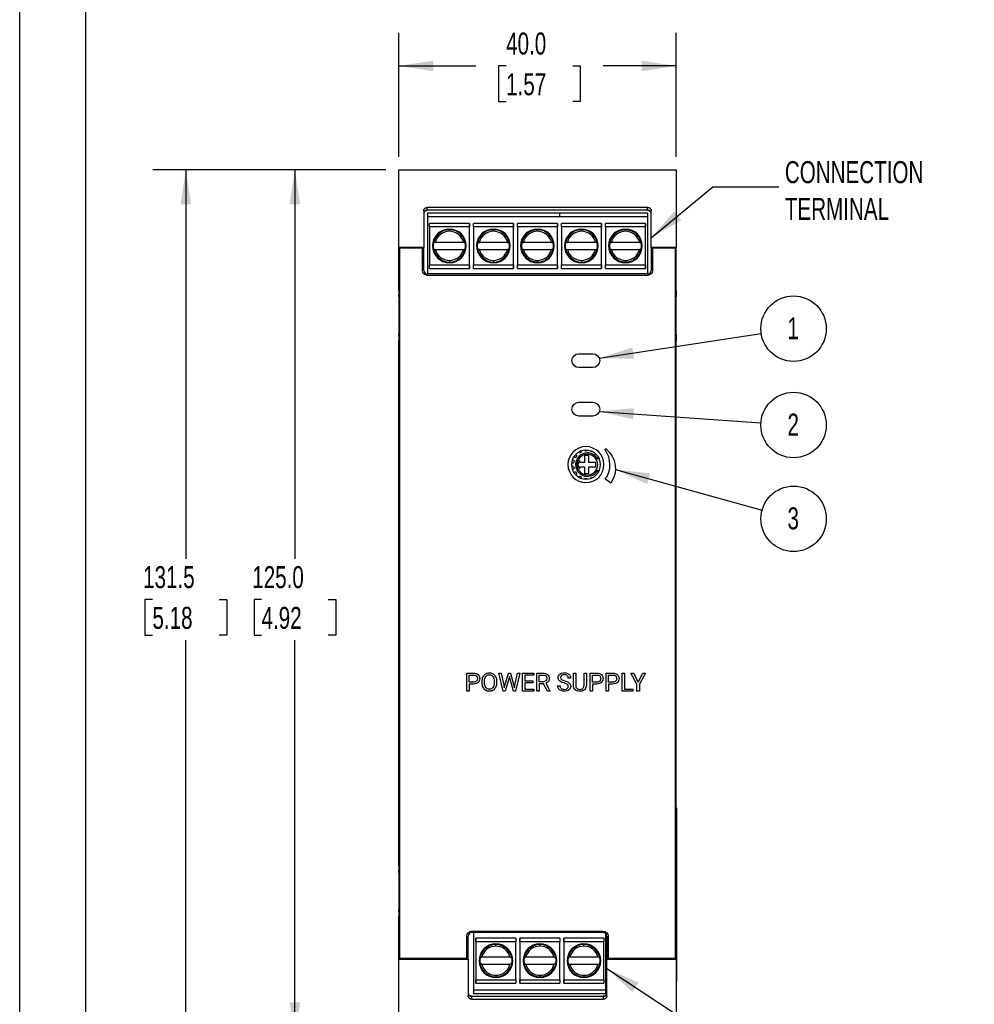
# Model space of a CAD drawing. Header units: millimetres. Extents: x 0 to 419, y 0 to 324.
# Tile 2 of 10: x 0 to 138, y 72 to 214. Entities that reach past the tile are written whole.
import ezdxf

# ---------------------------------------------------------------- set-up
doc = ezdxf.new("R2010")
doc.units = ezdxf.units.MM
doc.header["$LTSCALE"] = 1.5
doc.layers.add('DIMENSIONS', color=140, linetype='Continuous', lineweight=25)
doc.layers.add('TEXT', color=140, linetype='Continuous', lineweight=25)
doc.styles.add('SLDTEXTSTYLE0', font='TXT', dxfattribs={"width": 0.7})
doc.dimstyles.new('SLDDIMSTYLE0', dxfattribs={"dimtxt": 3.237012, "dimasz": 4.953, "dimexe": 0, "dimexo": 0.0625, "dimgap": 0.809253, "dimtad": 0, "dimtih": 1, "dimtoh": 1, "dimdec": 1, "dimrnd": 1e-09, "dimzin": 4, "dimdsep": 46, "dimtxsty": 'SLDTEXTSTYLE0', "dimsah": 1, "dimcen": 0.09, "dimadec": 0, "dimazin": 1, "dimtfac": 1, "dimtdec": 1, "dimtofl": 0, "dimtmove": 0, "dimatfit": 3, "dimfxl": 0, "dimfrac": 2, "dimtolj": 1, "dimtzin": 12, "dimarcsym": 0})
doc.dimstyles.new('SLDDIMSTYLE1', dxfattribs={"dimtxt": 3.237012, "dimasz": 4.953, "dimexe": 0, "dimexo": 0.0625, "dimgap": 0.809253, "dimtad": 0, "dimtih": 1, "dimtoh": 1, "dimdec": 1, "dimrnd": 1e-09, "dimzin": 12, "dimdsep": 46, "dimtxsty": 'SLDTEXTSTYLE0', "dimsah": 1, "dimcen": 0.09, "dimadec": 0, "dimazin": 3, "dimtfac": 1, "dimtdec": 1, "dimtofl": 0, "dimtmove": 0, "dimatfit": 3, "dimfxl": 0, "dimfrac": 2, "dimtolj": 1, "dimtzin": 12, "dimarcsym": 0})
doc.dimstyles.new('SLDDIMSTYLE2', dxfattribs={"dimtxt": 0.18, "dimasz": 4.953, "dimexe": 0, "dimexo": 0.0625, "dimgap": 0, "dimtad": 0, "dimtih": 1, "dimtoh": 1, "dimdec": 0, "dimrnd": 1e-09, "dimzin": 0, "dimdsep": 46, "dimtxsty": 'Standard', "dimsah": 1, "dimcen": 0.09, "dimadec": 0, "dimazin": 0, "dimtfac": 4.953, "dimtdec": 0, "dimtofl": 0, "dimtmove": 0, "dimatfit": 3, "dimfxl": 0, "dimfrac": 2, "dimtolj": 1, "dimtzin": 0, "dimarcsym": 0})

# ---------------------------------------------------------------- blocks, each defined once
blk = doc.blocks.new('_D')
at = {"layer": 'DIMENSIONS'}
for p, q in [((54.71, 194.35), (54.71, 212.2)), ((94.71, 194.35), (94.71, 212.2)), ((54.71, 207.44), (65.8, 207.44)), ((70.19, 207.44), (69.1, 207.44)), ((69.1, 207.44), (69.1, 202.3)), ((79.81, 207.44), (80.89, 207.44)), ((80.89, 207.44), (80.89, 202.3)), ((94.71, 207.44), (84.19, 207.44)), ((69.1, 202.3), (70.19, 202.3)), ((80.89, 202.3), (79.81, 202.3))]:
    blk.add_line(p, q, dxfattribs=at)
for points in [[(54.71, 207.44), (59.67, 206.68), (59.67, 208.2)], [(94.71, 207.44), (89.76, 208.2), (89.76, 206.68)]]:
    blk.add_solid(points, dxfattribs=at)
at = {"layer": 'DIMENSIONS', "char_height": 3.175, "attachment_point": 1, "style": 'SLDTEXTSTYLE0'}
for s, insert in [('40.0', (70.19, 212.26)), ('1.57', (70.19, 206.39))]:
    blk.add_mtext(s, dxfattribs=dict(at, insert=insert))
blk = doc.blocks.new('_D_1')
at = {"layer": 'DIMENSIONS'}
for p, q in [((52.81, 192.44), (34.95, 192.44)), ((39.71, 192.44), (39.71, 136.35)), ((34.9, 130.49), (33.82, 130.49)), ((33.82, 130.49), (33.82, 125.34)), ((44.52, 130.49), (45.61, 130.49)), ((45.61, 130.49), (45.61, 125.34)), ((33.82, 125.34), (34.9, 125.34)), ((45.61, 125.34), (44.52, 125.34)), ((39.71, 67.44), (39.71, 124.62)), ((52.81, 67.44), (34.95, 67.44))]:
    blk.add_line(p, q, dxfattribs=at)
for points in [[(39.71, 192.44), (38.95, 187.49), (40.47, 187.49)], [(39.71, 67.44), (40.47, 72.39), (38.95, 72.39)]]:
    blk.add_solid(points, dxfattribs=at)
at = {"layer": 'DIMENSIONS', "char_height": 3.175, "attachment_point": 1, "style": 'SLDTEXTSTYLE0'}
for s, insert in [('125.0', (33.56, 135.3)), ('4.92', (34.9, 129.43))]:
    blk.add_mtext(s, dxfattribs=dict(at, insert=insert))
blk = doc.blocks.new('_D_2')
at = {"layer": 'DIMENSIONS'}
for p, q in [((52.81, 192.44), (19.21, 192.44)), ((23.97, 192.44), (23.97, 136.35)), ((19.16, 130.49), (18.07, 130.49)), ((18.07, 130.49), (18.07, 125.34)), ((28.78, 130.49), (29.87, 130.49)), ((29.87, 130.49), (29.87, 125.34)), ((18.07, 125.34), (19.16, 125.34)), ((29.87, 125.34), (28.78, 125.34)), ((23.97, 60.94), (23.97, 124.62)), ((62.81, 60.94), (19.21, 60.94))]:
    blk.add_line(p, q, dxfattribs=at)
for points in [[(23.97, 192.44), (23.21, 187.49), (24.73, 187.49)], [(23.97, 60.94), (24.73, 65.89), (23.21, 65.89)]]:
    blk.add_solid(points, dxfattribs=at)
at = {"layer": 'DIMENSIONS', "char_height": 3.175, "attachment_point": 1, "style": 'SLDTEXTSTYLE0'}
for s, insert in [('131.5', (17.81, 135.3)), ('5.18', (19.16, 129.43))]:
    blk.add_mtext(s, dxfattribs=dict(at, insert=insert))
blk = doc.blocks.new('SW_NOTE_0')
at = {"layer": 'DIMENSIONS', "color": 0}
blk.add_circle((4.66, 0.71), 4.72, dxfattribs=at)
at = {"layer": 'DIMENSIONS', "color": 0, "insert": (4.61, 2.36), "char_height": 3.17, "attachment_point": 2, "style": 'SLDTEXTSTYLE0'}
blk.add_mtext('1', dxfattribs=at)
blk = doc.blocks.new('SW_NOTE_0_1')
at = {"layer": 'DIMENSIONS', "color": 0}
blk.add_circle((4.7, -0.33), 4.72, dxfattribs=at)
at = {"layer": 'DIMENSIONS', "color": 0, "insert": (4.65, 1.32), "char_height": 3.17, "attachment_point": 2, "style": 'SLDTEXTSTYLE0'}
blk.add_mtext('2', dxfattribs=at)
blk = doc.blocks.new('SW_NOTE_0_2')
at = {"layer": 'DIMENSIONS', "color": 0}
blk.add_circle((4.55, -1.26), 4.72, dxfattribs=at)
at = {"layer": 'DIMENSIONS', "color": 0, "insert": (4.49, 0.39), "char_height": 3.17, "attachment_point": 2, "style": 'SLDTEXTSTYLE0'}
blk.add_mtext('3', dxfattribs=at)

msp = doc.modelspace()

# ---------------------------------------------------------------- linework, layer by layer
at = {"color": 7, "linetype": 'Continuous'}
msp.add_line((0, 323.85), (0, 0), dxfattribs=at)
for p, q in [((54.71, 181.24), (54.71, 192.44)), ((54.71, 192.44), (94.71, 192.44)), ((94.71, 192.44), (94.71, 181.24)), ((58.31, 186.54), (58.31, 181.24)), ((90.61, 187.04), (58.81, 187.04)), ((58.81, 186.63), (58.81, 187.04)), ((90.61, 186.63), (58.81, 186.63)), ((58.84, 186.24), (77.89, 186.24)), ((77.89, 186.24), (90.59, 186.24)), ((90.59, 186.24), (90.59, 186.24)), ((90.59, 186.24), (90.59, 177.44)), ((90.61, 186.63), (90.61, 187.04)), ((91.11, 181.24), (91.11, 186.54)), ((58.84, 185.74), (58.84, 177.44)), ((58.84, 185.74), (77.89, 185.74)), ((64.91, 184.74), (59.11, 184.74)), ((64.91, 184.74), (64.91, 184.74)), ((64.91, 178.24), (64.91, 184.74)), ((71.26, 184.74), (65.46, 184.74)), ((71.26, 184.74), (71.26, 184.74)), ((71.26, 178.24), (71.26, 184.74)), ((77.61, 184.74), (71.81, 184.74)), ((77.61, 184.74), (77.61, 184.74)), ((77.61, 178.24), (77.61, 184.74)), ((77.89, 185.74), (90.59, 185.74)), ((83.96, 184.74), (78.16, 184.74)), ((83.96, 184.74), (83.96, 184.74)), ((83.96, 178.24), (83.96, 184.74)), ((90.31, 184.74), (84.51, 184.74)), ((90.31, 184.74), (90.31, 184.74)), ((90.31, 178.24), (90.31, 184.74)), ((90.59, 185.74), (90.59, 177.44)), ((59.11, 184.24), (59.11, 178.74)), ((64.91, 184.24), (59.11, 184.24)), ((62.01, 183.59), (62.01, 183.82)), ((64.91, 178.74), (64.91, 184.24)), ((65.46, 184.24), (65.46, 178.74)), ((71.26, 184.24), (65.46, 184.24)), ((71.26, 178.74), (71.26, 184.24)), ((71.81, 184.24), (71.81, 178.74)), ((77.61, 184.24), (71.81, 184.24)), ((77.61, 178.74), (77.61, 184.24)), ((83.96, 184.24), (78.16, 184.24)), ((78.16, 184.24), (78.16, 178.74)), ((81.06, 183.59), (81.06, 183.82)), ((83.96, 178.74), (83.96, 184.24)), ((84.51, 184.24), (84.51, 178.74)), ((90.31, 184.24), (84.51, 184.24)), ((87.41, 183.59), (87.41, 183.82)), ((90.31, 178.74), (90.31, 184.24)), ((64.04, 182), (59.98, 182)), ((70.39, 182), (66.33, 182)), ((76.74, 182), (72.68, 182)), ((83.09, 182), (79.03, 182)), ((89.44, 182), (85.38, 182)), ((58.31, 181.24), (54.71, 181.24)), ((54.71, 175.04), (54.71, 181.24)), ((54.81, 181.14), (54.81, 78.74)), ((58.11, 181.14), (54.81, 181.14)), ((58.11, 177.94), (58.11, 181.14)), ((58.31, 177.94), (58.31, 181.24)), ((59.98, 180.98), (64.04, 180.98)), ((66.33, 180.98), (70.39, 180.98)), ((72.68, 180.98), (76.74, 180.98)), ((79.03, 180.98), (83.09, 180.98)), ((85.38, 180.98), (89.44, 180.98)), ((94.71, 181.24), (91.11, 181.24)), ((91.11, 181.24), (91.11, 177.94)), ((94.61, 181.14), (91.31, 181.14)), ((91.31, 181.14), (91.31, 177.94)), ((94.61, 78.74), (94.61, 181.14)), ((94.71, 175.04), (94.71, 181.24)), ((62.01, 179.4), (62.01, 179.17)), ((68.36, 179.4), (68.36, 179.17)), ((74.71, 179.4), (74.71, 179.17)), ((81.06, 179.4), (81.06, 179.17)), ((87.41, 179.4), (87.41, 179.17)), ((59.11, 178.74), (64.91, 178.74)), ((59.11, 178.24), (64.91, 178.24)), ((64.91, 178.24), (64.91, 178.24)), ((65.46, 178.74), (71.26, 178.74)), ((65.46, 178.24), (71.26, 178.24)), ((71.26, 178.24), (71.26, 178.24)), ((71.81, 178.74), (77.61, 178.74)), ((71.81, 178.24), (77.61, 178.24)), ((77.61, 178.24), (77.61, 178.24)), ((78.16, 178.74), (83.96, 178.74)), ((78.16, 178.24), (83.96, 178.24)), ((83.96, 178.24), (83.96, 178.24)), ((84.51, 178.74), (90.31, 178.74)), ((84.51, 178.24), (90.31, 178.24)), ((90.31, 178.24), (90.31, 178.24)), ((90.61, 177.44), (58.81, 177.44)), ((90.61, 177.24), (58.81, 177.24)), ((54.71, 175.04), (54.71, 174.44)), ((94.71, 175.04), (94.71, 174.44)), ((54.71, 174.44), (54.81, 174.44)), ((54.71, 174.14), (54.71, 174.44)), ((54.71, 174.14), (54.71, 168.74)), ((54.81, 174.14), (54.71, 174.14)), ((94.61, 174.44), (94.71, 174.44)), ((94.71, 174.14), (94.61, 174.14)), ((94.71, 174.44), (94.71, 174.14)), ((94.71, 168.74), (94.71, 174.14)), ((54.71, 168.44), (54.71, 168.74)), ((54.71, 168.74), (54.81, 168.74)), ((54.81, 168.44), (54.71, 168.44)), ((54.71, 168.44), (54.71, 167.84)), ((54.71, 92.04), (54.71, 167.84)), ((94.61, 168.74), (94.71, 168.74)), ((94.71, 168.44), (94.61, 168.44)), ((94.71, 168.74), (94.71, 168.44)), ((94.71, 168.44), (94.71, 167.84)), ((94.71, 92.04), (94.71, 167.84)), ((80.69, 165.94), (82.69, 165.94)), ((82.69, 163.94), (80.69, 163.94)), ((80.69, 158.94), (82.69, 158.94)), ((82.69, 156.94), (80.69, 156.94)), ((81.5, 152.03), (81.54, 151.91)), ((81.87, 151.94), (81.88, 152.03)), ((81.87, 151.94), (81.88, 152.03)), ((80, 150.52), (79.73, 150.64)), ((80, 150.52), (79.73, 150.64)), ((79.95, 151.09), (80.2, 150.98)), ((80.4, 151.25), (80.23, 151.43)), ((80.4, 151.25), (80.23, 151.43)), ((80.4, 151.25), (80.4, 151.25)), ((80.81, 150.54), (80.51, 149.94)), ((80.63, 151.74), (80.77, 151.58)), ((80.81, 150.24), (80.81, 150.54)), ((80.81, 150.24), (80.81, 150.54)), ((80.85, 151), (80.85, 151)), ((81.06, 151.75), (81.01, 151.92)), ((81.06, 151.75), (81.01, 151.92)), ((82.11, 151.24), (81.51, 151.24)), ((81.51, 151.24), (81.51, 150.24)), ((82.11, 151.24), (81.51, 151.24)), ((81.91, 151.64), (81.91, 151.64)), ((82.11, 150.24), (82.11, 151.24)), ((82.11, 150.24), (82.11, 151.24)), ((82.11, 151.24), (82.11, 151.24)), ((82.37, 151.93), (82.37, 151.89)), ((82.81, 151.73), (82.81, 151.73)), ((82.81, 151.73), (82.81, 151.73)), ((83.41, 151.17), (83.41, 150.74)), ((83.41, 150.74), (83.41, 150.74)), ((79.63, 150.19), (79.93, 150.19)), ((79.93, 149.69), (79.63, 149.69)), ((79.93, 149.69), (79.63, 149.69)), ((79.73, 149.24), (80, 149.36)), ((79.93, 149.69), (79.93, 149.69)), ((80, 150.52), (80, 150.52)), ((80.51, 149.94), (80.81, 149.34)), ((81.51, 150.24), (80.81, 150.24)), ((80.81, 150.24), (80.81, 150.24)), ((81.51, 150.24), (80.81, 150.24)), ((80.81, 149.34), (80.81, 149.64)), ((80.81, 149.64), (81.51, 149.64)), ((80.81, 149.34), (80.81, 149.64)), ((80.81, 149.64), (80.81, 149.64)), ((81.51, 150.24), (81.51, 150.24)), ((81.51, 149.64), (81.51, 148.64)), ((83.11, 150.24), (82.11, 150.24)), ((83.11, 150.24), (82.11, 150.24)), ((82.11, 150.24), (82.11, 150.24)), ((82.11, 148.64), (82.11, 149.64)), ((82.11, 149.64), (83.11, 149.64)), ((82.11, 148.64), (82.11, 149.64)), ((82.11, 149.64), (82.11, 149.64)), ((83.11, 149.64), (83.11, 150.24)), ((83.11, 150.24), (83.11, 150.24)), ((83.11, 149.64), (83.11, 150.24)), ((83.41, 149.14), (83.41, 148.71)), ((83.41, 149.14), (83.41, 149.14)), ((80.2, 148.91), (79.95, 148.8)), ((80.2, 148.91), (79.95, 148.8)), ((80.2, 148.91), (80.2, 148.91)), ((80.23, 148.45), (80.4, 148.63)), ((80.4, 148.63), (80.4, 148.63)), ((80.77, 148.3), (80.63, 148.14)), ((80.77, 148.3), (80.77, 148.3)), ((81.01, 147.96), (81.06, 148.13)), ((81.01, 147.96), (81.06, 148.13)), ((81.06, 148.13), (81.06, 148.13)), ((81.54, 147.98), (81.5, 147.85)), ((81.51, 148.64), (82.11, 148.64)), ((81.88, 147.85), (81.87, 147.94)), ((81.87, 147.94), (81.87, 147.94)), ((81.88, 147.85), (81.87, 147.94)), ((81.91, 148.44), (81.91, 148.44)), ((82.37, 147.99), (82.37, 147.95)), ((82.81, 148.16), (82.81, 148.15)), ((82.81, 148.16), (82.81, 148.16)), ((82.81, 148.16), (82.81, 148.15)), ((82.97, 148.88), (82.97, 148.88)), ((64.52, 117.29), (64.52, 119.88)), ((64.52, 119.88), (65.47, 119.88)), ((64.86, 118.58), (64.86, 119.6)), ((64.86, 119.6), (65.49, 119.6)), ((69.76, 117.29), (69.13, 119.88)), ((69.13, 119.88), (69.47, 119.88)), ((69.47, 119.88), (69.88, 118.11)), ((70.01, 118.07), (70.52, 119.88)), ((70.52, 119.88), (70.81, 119.88)), ((70.67, 119.38), (70.62, 119.18)), ((70.71, 119.18), (70.67, 119.38)), ((70.81, 119.88), (71.31, 118.07)), ((71.43, 118.11), (71.84, 119.88)), ((72.18, 119.88), (71.55, 117.29)), ((71.84, 119.88), (72.18, 119.88)), ((72.56, 117.29), (72.56, 119.88)), ((72.56, 119.88), (74.19, 119.88)), ((74.19, 119.6), (72.9, 119.6)), ((72.9, 119.6), (72.9, 118.77)), ((74.19, 119.88), (74.19, 119.6)), ((74.63, 117.29), (74.63, 119.88)), ((74.63, 119.88), (75.49, 119.88)), ((74.97, 118.62), (74.97, 119.6)), ((74.97, 119.6), (75.5, 119.6)), ((79.89, 118.12), (79.89, 119.88)), ((79.89, 119.88), (80.23, 119.88)), ((80.23, 119.88), (80.23, 118.13)), ((81.43, 118.12), (81.43, 119.88)), ((81.43, 119.88), (81.77, 119.88)), ((81.77, 119.88), (81.77, 118.12)), ((82.31, 117.29), (82.31, 119.88)), ((82.31, 119.88), (83.27, 119.88)), ((82.65, 118.58), (82.65, 119.6)), ((82.65, 119.6), (83.29, 119.6)), ((84.61, 117.29), (84.61, 119.88)), ((84.61, 119.88), (85.57, 119.88)), ((84.95, 118.58), (84.95, 119.6)), ((84.95, 119.6), (85.59, 119.6)), ((86.91, 117.29), (86.91, 119.88)), ((86.91, 119.88), (87.26, 119.88)), ((87.26, 119.88), (87.26, 117.57)), ((89.07, 118.26), (88.17, 119.88)), ((88.17, 119.88), (88.57, 119.88)), ((88.57, 119.88), (89.24, 118.58)), ((89.24, 118.58), (89.92, 119.88)), ((90.3, 119.88), (89.41, 118.26)), ((89.92, 119.88), (90.3, 119.88)), ((65.47, 118.58), (64.86, 118.58)), ((65.47, 118.3), (64.86, 118.3)), ((64.86, 118.3), (64.86, 117.29)), ((66.73, 118.48), (66.73, 118.67)), ((67.07, 118.5), (67.07, 118.69)), ((68.47, 118.67), (68.47, 118.48)), ((68.81, 118.67), (68.81, 118.5)), ((69.88, 118.11), (69.93, 117.77)), ((69.93, 117.77), (70.01, 118.07)), ((70.62, 119.18), (70.07, 117.29)), ((71.24, 117.29), (70.71, 119.18)), ((71.31, 118.07), (71.38, 117.76)), ((71.38, 117.76), (71.43, 118.11)), ((72.9, 118.77), (74.03, 118.77)), ((74.03, 118.49), (72.9, 118.49)), ((72.9, 118.49), (72.9, 117.57)), ((74.03, 118.77), (74.03, 118.49)), ((75.5, 118.62), (74.97, 118.62)), ((75.58, 118.34), (74.97, 118.34)), ((74.97, 118.34), (74.97, 117.29)), ((76.15, 117.29), (75.58, 118.34)), ((75.9, 118.41), (76.51, 117.31)), ((77.62, 118.04), (77.97, 118.04)), ((79.5, 119.13), (79.16, 119.13)), ((83.27, 118.58), (82.65, 118.58)), ((83.26, 118.3), (82.65, 118.3)), ((82.65, 118.3), (82.65, 117.29)), ((85.57, 118.58), (84.95, 118.58)), ((85.56, 118.3), (84.95, 118.3)), ((84.95, 118.3), (84.95, 117.29)), ((89.07, 117.29), (89.07, 118.26)), ((89.41, 118.26), (89.41, 117.29)), ((64.86, 117.29), (64.52, 117.29)), ((70.07, 117.29), (69.76, 117.29)), ((71.55, 117.29), (71.24, 117.29)), ((74.21, 117.29), (72.56, 117.29)), ((72.9, 117.57), (74.21, 117.57)), ((74.21, 117.57), (74.21, 117.29)), ((74.97, 117.29), (74.63, 117.29)), ((76.51, 117.29), (76.15, 117.29)), ((76.51, 117.31), (76.51, 117.29)), ((80.92, 117.26), (80.83, 117.25)), ((82.65, 117.29), (82.31, 117.29)), ((84.95, 117.29), (84.61, 117.29)), ((88.48, 117.29), (86.91, 117.29)), ((87.26, 117.57), (88.48, 117.57)), ((88.48, 117.57), (88.48, 117.29)), ((89.41, 117.29), (89.07, 117.29)), ((94.71, 100.44), (94.76, 100.44)), ((94.71, 99.74), (94.76, 99.74)), ((94.76, 99.74), (94.76, 76.14)), ((54.71, 92.04), (54.71, 91.44)), ((54.71, 91.44), (54.81, 91.44)), ((54.71, 91.14), (54.71, 91.44)), ((54.71, 91.14), (54.71, 85.74)), ((54.81, 91.14), (54.71, 91.14)), ((94.61, 91.44), (94.71, 91.44)), ((94.71, 91.14), (94.61, 91.14)), ((94.71, 92.04), (94.71, 91.44)), ((94.71, 91.44), (94.71, 91.14)), ((94.71, 85.74), (94.71, 91.14)), ((54.71, 85.44), (54.71, 85.74)), ((54.71, 85.74), (54.81, 85.74)), ((54.81, 85.44), (54.71, 85.44)), ((54.71, 85.44), (54.71, 84.84)), ((94.61, 85.74), (94.71, 85.74)), ((94.71, 85.44), (94.61, 85.44)), ((94.71, 85.74), (94.71, 85.44)), ((94.71, 85.44), (94.71, 84.84)), ((54.71, 78.64), (54.71, 84.84)), ((94.71, 78.64), (94.71, 84.84)), ((65.21, 82.64), (84.21, 82.64)), ((84.21, 82.44), (65.21, 82.44)), ((65.54, 74.14), (65.54, 82.44)), ((65.54, 73.64), (65.54, 82.44)), ((64.51, 78.74), (64.51, 81.94)), ((64.71, 78.64), (64.71, 81.94)), ((71.61, 81.64), (65.81, 81.64)), ((65.81, 81.64), (65.81, 75.14)), ((65.81, 81.64), (65.81, 81.64)), ((71.61, 81.14), (65.81, 81.14)), ((65.81, 81.14), (65.81, 75.64)), ((71.61, 75.64), (71.61, 81.14)), ((72.16, 81.64), (72.16, 75.14)), ((72.16, 81.64), (72.16, 81.64)), ((77.96, 81.64), (72.16, 81.64)), ((72.16, 81.14), (72.16, 75.64)), ((77.96, 81.14), (72.16, 81.14)), ((77.96, 75.64), (77.96, 81.14)), ((78.51, 81.64), (78.51, 75.14)), ((78.51, 81.64), (78.51, 81.64)), ((84.31, 81.64), (78.51, 81.64)), ((78.51, 81.14), (78.51, 75.64)), ((84.31, 81.14), (78.51, 81.14)), ((84.31, 75.64), (84.31, 81.14)), ((84.59, 74.14), (84.59, 82.27)), ((84.71, 81.94), (84.71, 78.64)), ((84.91, 81.94), (84.91, 78.74)), ((68.71, 80.49), (68.71, 80.72)), ((75.06, 80.49), (75.06, 80.72)), ((81.41, 80.49), (81.41, 80.72)), ((54.71, 67.44), (54.71, 78.64)), ((54.71, 78.64), (64.71, 78.64)), ((54.81, 78.74), (64.51, 78.74)), ((64.71, 78.64), (64.71, 73.34)), ((70.74, 78.9), (66.68, 78.9)), ((77.09, 78.9), (73.03, 78.9)), ((83.44, 78.9), (79.38, 78.9)), ((84.71, 78.64), (94.71, 78.64)), ((84.71, 73.34), (84.71, 78.64)), ((84.91, 78.74), (94.61, 78.74)), ((94.71, 78.64), (94.71, 67.44)), ((66.68, 77.88), (70.74, 77.88)), ((73.03, 77.88), (77.09, 77.88)), ((79.38, 77.88), (83.44, 77.88)), ((65.81, 75.64), (71.61, 75.64)), ((72.16, 75.64), (77.96, 75.64)), ((78.51, 75.64), (84.31, 75.64)), ((94.71, 76.14), (94.76, 76.14)), ((94.71, 75.44), (94.76, 75.44)), ((84.59, 74.14), (65.54, 74.14)), ((65.81, 75.14), (71.61, 75.14)), ((65.81, 75.14), (65.81, 75.14)), ((72.16, 75.14), (72.16, 75.14)), ((72.16, 75.14), (77.96, 75.14)), ((78.51, 75.14), (84.31, 75.14)), ((78.51, 75.14), (78.51, 75.14)), ((65.21, 73.26), (84.21, 73.26)), ((65.21, 73.26), (65.21, 72.84)), ((65.21, 72.84), (84.21, 72.84)), ((84.59, 73.64), (65.54, 73.64)), ((65.54, 73.64), (65.54, 73.64)), ((84.21, 73.26), (84.21, 72.84))]:
    msp.add_line(p, q)
at = {"flags": 128}
for points in [[(58.84, 186.24), (58.84, 186.23), (58.84, 186.2), (58.84, 186.16), (58.84, 186.1), (58.84, 186.02), (58.84, 185.93), (58.84, 185.84), (58.84, 185.74)], [(90.59, 186.24), (90.59, 186.23), (90.59, 186.2), (90.59, 186.16), (90.59, 186.1), (90.59, 186.02), (90.59, 185.93), (90.59, 185.84), (90.59, 185.74)], [(59.11, 184.24), (59.11, 184.34), (59.11, 184.43), (59.11, 184.52), (59.11, 184.6), (59.11, 184.66), (59.11, 184.7), (59.11, 184.73), (59.11, 184.74)], [(64.91, 184.74), (64.91, 184.73), (64.91, 184.7), (64.91, 184.66), (64.91, 184.6), (64.91, 184.52), (64.91, 184.43), (64.91, 184.34), (64.91, 184.24)], [(65.46, 184.24), (65.46, 184.34), (65.46, 184.43), (65.46, 184.52), (65.46, 184.6), (65.46, 184.66), (65.46, 184.7), (65.46, 184.73), (65.46, 184.74)], [(71.26, 184.74), (71.26, 184.73), (71.26, 184.7), (71.26, 184.66), (71.26, 184.6), (71.26, 184.52), (71.26, 184.43), (71.26, 184.34), (71.26, 184.24)], [(71.81, 184.24), (71.81, 184.34), (71.81, 184.43), (71.81, 184.52), (71.81, 184.6), (71.81, 184.66), (71.81, 184.7), (71.81, 184.73), (71.81, 184.74)], [(77.61, 184.74), (77.61, 184.73), (77.61, 184.7), (77.61, 184.66), (77.61, 184.6), (77.61, 184.52), (77.61, 184.43), (77.61, 184.34), (77.61, 184.24)], [(78.16, 184.24), (78.16, 184.34), (78.16, 184.43), (78.16, 184.52), (78.16, 184.6), (78.16, 184.66), (78.16, 184.7), (78.16, 184.73), (78.16, 184.74)], [(83.96, 184.74), (83.96, 184.73), (83.96, 184.7), (83.96, 184.66), (83.96, 184.6), (83.96, 184.52), (83.96, 184.43), (83.96, 184.34), (83.96, 184.24)], [(84.51, 184.24), (84.51, 184.34), (84.51, 184.43), (84.51, 184.52), (84.51, 184.6), (84.51, 184.66), (84.51, 184.7), (84.51, 184.73), (84.51, 184.74)], [(90.31, 184.74), (90.31, 184.73), (90.31, 184.7), (90.31, 184.66), (90.31, 184.6), (90.31, 184.52), (90.31, 184.43), (90.31, 184.34), (90.31, 184.24)], [(68.36, 183.59), (68.36, 183.64), (68.36, 183.69), (68.36, 183.74), (68.36, 183.78), (68.36, 183.82), (68.36, 183.85), (68.36, 183.86), (68.36, 183.87)], [(74.71, 183.59), (74.71, 183.64), (74.71, 183.69), (74.71, 183.74), (74.71, 183.78), (74.71, 183.82), (74.71, 183.85), (74.71, 183.86), (74.71, 183.87)], [(59.11, 178.24), (59.11, 178.25), (59.11, 178.28), (59.11, 178.33), (59.11, 178.39), (59.11, 178.46), (59.11, 178.55), (59.11, 178.64), (59.11, 178.74)], [(64.91, 178.74), (64.91, 178.64), (64.91, 178.55), (64.91, 178.46), (64.91, 178.39), (64.91, 178.33), (64.91, 178.28), (64.91, 178.25), (64.91, 178.24)], [(65.46, 178.24), (65.46, 178.25), (65.46, 178.28), (65.46, 178.33), (65.46, 178.39), (65.46, 178.46), (65.46, 178.55), (65.46, 178.64), (65.46, 178.74)], [(71.26, 178.74), (71.26, 178.64), (71.26, 178.55), (71.26, 178.46), (71.26, 178.39), (71.26, 178.33), (71.26, 178.28), (71.26, 178.25), (71.26, 178.24)], [(71.81, 178.24), (71.81, 178.25), (71.81, 178.28), (71.81, 178.33), (71.81, 178.39), (71.81, 178.46), (71.81, 178.55), (71.81, 178.64), (71.81, 178.74)], [(77.61, 178.74), (77.61, 178.64), (77.61, 178.55), (77.61, 178.46), (77.61, 178.39), (77.61, 178.33), (77.61, 178.28), (77.61, 178.25), (77.61, 178.24)], [(78.16, 178.24), (78.16, 178.25), (78.16, 178.28), (78.16, 178.33), (78.16, 178.39), (78.16, 178.46), (78.16, 178.55), (78.16, 178.64), (78.16, 178.74)], [(83.96, 178.74), (83.96, 178.64), (83.96, 178.55), (83.96, 178.46), (83.96, 178.39), (83.96, 178.33), (83.96, 178.28), (83.96, 178.25), (83.96, 178.24)], [(84.51, 178.24), (84.51, 178.25), (84.51, 178.28), (84.51, 178.33), (84.51, 178.39), (84.51, 178.46), (84.51, 178.55), (84.51, 178.64), (84.51, 178.74)], [(90.31, 178.74), (90.31, 178.64), (90.31, 178.55), (90.31, 178.46), (90.31, 178.39), (90.31, 178.33), (90.31, 178.28), (90.31, 178.25), (90.31, 178.24)], [(85.29, 147.26), (84.85, 147.58), (84.5, 147.83)], [(65.81, 81.14), (65.81, 81.24), (65.81, 81.33), (65.81, 81.42), (65.81, 81.5), (65.81, 81.56), (65.81, 81.6), (65.81, 81.63), (65.81, 81.64)], [(71.61, 81.64), (71.61, 81.63), (71.61, 81.6), (71.61, 81.56), (71.61, 81.5), (71.61, 81.42), (71.61, 81.33), (71.61, 81.24), (71.61, 81.14)], [(72.16, 81.14), (72.16, 81.24), (72.16, 81.33), (72.16, 81.42), (72.16, 81.5), (72.16, 81.56), (72.16, 81.6), (72.16, 81.63), (72.16, 81.64)], [(77.96, 81.64), (77.96, 81.63), (77.96, 81.6), (77.96, 81.56), (77.96, 81.5), (77.96, 81.42), (77.96, 81.33), (77.96, 81.24), (77.96, 81.14)], [(78.51, 81.14), (78.51, 81.24), (78.51, 81.33), (78.51, 81.42), (78.51, 81.5), (78.51, 81.56), (78.51, 81.6), (78.51, 81.63), (78.51, 81.64)], [(84.31, 81.64), (84.31, 81.63), (84.31, 81.6), (84.31, 81.56), (84.31, 81.5), (84.31, 81.42), (84.31, 81.33), (84.31, 81.24), (84.31, 81.14)], [(65.81, 75.14), (65.81, 75.15), (65.81, 75.18), (65.81, 75.23), (65.81, 75.29), (65.81, 75.36), (65.81, 75.45), (65.81, 75.54), (65.81, 75.64)], [(68.71, 76.3), (68.71, 76.24), (68.71, 76.19), (68.71, 76.14), (68.71, 76.1), (68.71, 76.06), (68.71, 76.04), (68.71, 76.02), (68.71, 76.02)], [(71.61, 75.64), (71.61, 75.54), (71.61, 75.45), (71.61, 75.36), (71.61, 75.29), (71.61, 75.23), (71.61, 75.18), (71.61, 75.15), (71.61, 75.14)], [(72.16, 75.14), (72.16, 75.15), (72.16, 75.18), (72.16, 75.23), (72.16, 75.29), (72.16, 75.36), (72.16, 75.45), (72.16, 75.54), (72.16, 75.64)], [(75.06, 76.3), (75.06, 76.24), (75.06, 76.19), (75.06, 76.14), (75.06, 76.1), (75.06, 76.06), (75.06, 76.04), (75.06, 76.02), (75.06, 76.02)], [(77.96, 75.64), (77.96, 75.54), (77.96, 75.45), (77.96, 75.36), (77.96, 75.29), (77.96, 75.23), (77.96, 75.18), (77.96, 75.15), (77.96, 75.14)], [(78.51, 75.14), (78.51, 75.15), (78.51, 75.18), (78.51, 75.23), (78.51, 75.29), (78.51, 75.36), (78.51, 75.45), (78.51, 75.54), (78.51, 75.64)], [(81.41, 76.3), (81.41, 76.24), (81.41, 76.19), (81.41, 76.14), (81.41, 76.1), (81.41, 76.06), (81.41, 76.04), (81.41, 76.02), (81.41, 76.02)], [(84.31, 75.64), (84.31, 75.54), (84.31, 75.45), (84.31, 75.36), (84.31, 75.29), (84.31, 75.23), (84.31, 75.18), (84.31, 75.15), (84.31, 75.14)], [(65.54, 73.64), (65.54, 73.65), (65.54, 73.68), (65.54, 73.73), (65.54, 73.79), (65.54, 73.86), (65.54, 73.95), (65.54, 74.04), (65.54, 74.14)], [(84.59, 73.64), (84.59, 73.65), (84.59, 73.68), (84.59, 73.73), (84.59, 73.79), (84.59, 73.86), (84.59, 73.95), (84.59, 74.04), (84.59, 74.14)]]:
    msp.add_lwpolyline(points, dxfattribs=at)
for centre, radius, start, end in [((62.01, 181.49), 2.43, 90, 270), ((62.01, 181.49), 2.43, 90, 270), ((62.01, 181.49), 2.33, 90, 270), ((62.01, 181.49), 2.33, 90, 270), ((62.01, 181.49), 2.1, 90, 165.9105), ((62.01, 181.49), 2.43, 270, 90), ((62.01, 181.49), 2.33, 270, 90), ((62.01, 181.49), 2.1, 14.0895, 90), ((68.36, 181.49), 2.43, 90, 270), ((68.36, 181.49), 2.43, 90, 270), ((68.36, 181.49), 2.33, 90, 270), ((68.36, 181.49), 2.33, 90, 270), ((68.36, 181.49), 2.1, 90, 165.9105), ((68.36, 181.49), 2.43, 270, 90), ((68.36, 181.49), 2.33, 270, 90), ((68.36, 181.49), 2.1, 14.0895, 90), ((74.71, 181.49), 2.43, 90, 270), ((74.71, 181.49), 2.43, 90, 270), ((74.71, 181.49), 2.33, 90, 270), ((74.71, 181.49), 2.32, 90, 270), ((74.71, 181.49), 2.1, 90, 165.9105), ((74.71, 181.49), 2.43, 270, 90), ((74.71, 181.49), 2.33, 270, 90), ((74.71, 181.49), 2.1, 14.0895, 90), ((81.06, 181.49), 2.43, 90, 270), ((81.06, 181.49), 2.43, 90, 270), ((81.06, 181.49), 2.33, 90, 270), ((81.06, 181.49), 2.33, 90, 270), ((81.06, 181.49), 2.1, 90, 165.9105), ((81.06, 181.49), 2.43, 270, 90), ((81.06, 181.49), 2.33, 270, 90), ((81.06, 181.49), 2.1, 14.0895, 90), ((87.41, 181.49), 2.43, 90, 270), ((87.41, 181.49), 2.43, 90, 270), ((87.41, 181.49), 2.32, 90, 270), ((87.41, 181.49), 2.32, 90, 270), ((87.41, 181.49), 2.1, 90, 165.9105), ((87.41, 181.49), 2.43, 270, 90), ((87.41, 181.49), 2.32, 270, 90), ((87.41, 181.49), 2.1, 14.0895, 90), ((62.01, 181.49), 2.1, 194.0895, 270), ((62.01, 181.49), 2.1, 270, 345.9105), ((68.36, 181.49), 2.1, 194.0895, 270), ((68.36, 181.49), 2.1, 270, 345.9105), ((74.71, 181.49), 2.1, 194.0895, 270), ((74.71, 181.49), 2.1, 270, 345.9105), ((81.06, 181.49), 2.1, 194.0895, 270), ((81.06, 181.49), 2.1, 270, 345.9105), ((87.41, 181.49), 2.1, 194.0895, 270), ((87.41, 181.49), 2.1, 270, 345.9105), ((58.81, 177.94), 0.5, 180, 270), ((90.61, 177.94), 0.5, 270, 0), ((55.01, 175.04), 0.3, 180, 228.1887), ((94.41, 175.04), 0.3, 311.8103, 0), ((55.01, 167.84), 0.3, 131.8113, 180), ((94.41, 167.84), 0.3, 0, 48.1897), ((81.71, 149.94), 2.1, 90, 270), ((81.71, 149.94), 2.1, 270, 90), ((81.91, 149.94), 2, 139.1808, 148.8192), ((81.91, 149.94), 2, 139.1808, 148.8192), ((81.91, 149.94), 1.7, 90, 270), ((81.91, 149.94), 1.5, 90, 270), ((81.91, 149.94), 1.5, 135, 270), ((81.91, 149.94), 1.7, 90, 135), ((81.91, 149.94), 2, 115.1808, 124.8192), ((81.91, 149.94), 2, 91.1808, 100.8192), ((81.91, 149.94), 1.7, 28.0725, 90), ((81.91, 149.94), 1.7, 28.0725, 90), ((81.91, 149.94), 1.5, 270, 90), ((81.91, 149.94), 2, 63.2563, 76.8192), ((81.91, 149.94), 2, 163.1808, 172.8192), ((81.91, 149.94), 2, 163.1808, 172.8192), ((81.91, 149.94), 2, 187.1808, 196.8192), ((81.91, 149.94), 2, 187.1808, 196.8192), ((81.91, 149.94), 1.7, 270, 331.9275), ((81.91, 149.94), 1.7, 315, 331.9275), ((81.91, 149.94), 2, 211.1808, 220.8192), ((81.91, 149.94), 2, 211.1808, 220.8192), ((81.91, 149.94), 2, 235.1808, 244.8192), ((81.91, 149.94), 2, 235.1808, 244.8192), ((81.91, 149.94), 2, 259.1808, 268.8192), ((81.91, 149.94), 2, 259.1808, 268.8192), ((81.91, 149.94), 1.5, 270, 315), ((81.91, 149.94), 2, 283.1808, 296.7437), ((81.91, 149.94), 2, 283.1808, 296.7437), ((55.01, 92.04), 0.3, 180, 228.1887), ((94.41, 92.04), 0.3, 311.8103, 0), ((55.01, 84.84), 0.3, 131.8113, 180), ((94.41, 84.84), 0.3, 0, 48.1897), ((65.21, 81.94), 0.5, 90, 180), ((84.21, 81.94), 0.5, 0, 90), ((68.71, 78.39), 2.43, 90, 270), ((68.71, 78.39), 2.33, 90, 270), ((68.71, 78.39), 2.1, 90, 165.9105), ((68.71, 78.39), 2.43, 270, 90), ((68.71, 78.39), 2.43, 270, 90), ((68.71, 78.39), 2.33, 270, 90), ((68.71, 78.39), 2.33, 270, 90), ((68.71, 78.39), 2.1, 14.0895, 90), ((75.06, 78.39), 2.43, 90, 270), ((75.06, 78.39), 2.33, 90, 270), ((75.06, 78.39), 2.1, 90, 165.9105), ((75.06, 78.39), 2.43, 270, 90), ((75.06, 78.39), 2.43, 270, 90), ((75.06, 78.39), 2.33, 270, 90), ((75.06, 78.39), 2.33, 270, 90), ((75.06, 78.39), 2.1, 14.0895, 90), ((81.41, 78.39), 2.43, 90, 270), ((81.41, 78.39), 2.33, 90, 270), ((81.41, 78.39), 2.1, 90, 165.9105), ((81.41, 78.39), 2.43, 270, 90), ((81.41, 78.39), 2.43, 270, 90), ((81.41, 78.39), 2.33, 270, 90), ((81.41, 78.39), 2.33, 270, 90), ((81.41, 78.39), 2.1, 14.0895, 90), ((68.71, 78.39), 2.1, 194.0895, 270), ((68.71, 78.39), 2.1, 270, 345.9105), ((75.06, 78.39), 2.1, 194.0895, 270), ((75.06, 78.39), 2.1, 270, 345.9105), ((81.41, 78.39), 2.1, 194.0895, 270), ((81.41, 78.39), 2.1, 270, 345.9105)]:
    msp.add_arc(centre, radius, start, end)
for points, knots in [([(58.31, 186.54), (58.31, 186.56), (58.31, 186.6), (58.33, 186.66), (58.35, 186.73), (58.39, 186.81), (58.45, 186.89), (58.52, 186.95), (58.61, 187), (58.71, 187.04), (58.78, 187.04), (58.81, 187.04)], [0, 0, 0, 0, 0.083702, 0.166737, 0.250113, 0.376219, 0.499816, 0.626524, 0.749481, 0.875037, 1, 1, 1, 1]), ([(58.81, 186.63), (58.79, 186.63), (58.75, 186.63), (58.69, 186.61), (58.62, 186.59), (58.56, 186.57), (58.5, 186.53), (58.45, 186.48), (58.38, 186.41), (58.33, 186.3), (58.32, 186.21), (58.31, 186.16)], [0, 0, 0, 0, 0.077165, 0.156374, 0.238647, 0.323954, 0.410803, 0.500385, 0.623557, 0.790317, 1, 1, 1, 1]), ([(58.33, 186.25), (58.34, 186.28), (58.35, 186.38), (58.46, 186.51), (58.63, 186.61), (58.75, 186.62), (58.81, 186.63)], [0, 0, 0, 0, 0.171521, 0.485729, 0.74008, 1, 1, 1, 1]), ([(77.89, 186.24), (77.89, 186.24), (77.89, 186.19), (77.89, 186), (77.89, 185.87), (77.89, 185.74)], [0, 0, 0, 0, 0.5, 0.5, 1, 1, 1, 1]), ([(90.61, 187.04), (90.64, 187.04), (90.68, 187.04), (90.75, 187.02), (90.83, 187), (90.91, 186.95), (90.98, 186.89), (91.04, 186.81), (91.08, 186.72), (91.11, 186.63), (91.11, 186.57), (91.11, 186.54)], [0, 0, 0, 0, 0.08346, 0.166138, 0.250154, 0.373184, 0.500073, 0.623806, 0.750159, 0.87487, 1, 1, 1, 1]), ([(90.61, 186.63), (90.65, 186.63), (90.72, 186.62), (90.82, 186.59), (90.9, 186.54), (91, 186.46), (91.08, 186.36), (91.09, 186.28), (91.1, 186.25)], [0, 0, 0, 0, 0.147726, 0.294864, 0.437749, 0.582831, 0.862061, 1, 1, 1, 1]), ([(91.11, 186.16), (91.11, 186.18), (91.11, 186.22), (91.1, 186.28), (91.07, 186.35), (91.03, 186.42), (90.97, 186.5), (90.87, 186.57), (90.74, 186.62), (90.65, 186.62), (90.61, 186.63)], [0, 0, 0, 0, 0.083313, 0.166859, 0.250919, 0.374762, 0.500537, 0.678017, 0.844906, 1, 1, 1, 1]), ([(81.71, 152.54), (80.28, 152.54), (79.11, 151.38), (79.11, 148.51), (80.28, 147.34), (81.71, 147.34)], [0, 0, 0, 0, 0.5, 0.5, 1, 1, 1, 1]), ([(81.71, 147.34), (83.15, 147.34), (84.31, 148.51), (84.31, 151.38), (83.15, 152.54), (81.71, 152.54)], [0, 0, 0, 0, 0.5, 0.5, 1, 1, 1, 1]), ([(84.47, 152.06), (84.44, 152.1), (84.44, 152.16), (84.52, 152.23), (84.57, 152.23), (84.61, 152.2)], [0, 0, 0, 0, 0.5, 0.5, 1, 1, 1, 1]), ([(64.71, 73.72), (64.71, 73.7), (64.71, 73.66), (64.73, 73.6), (64.75, 73.54), (64.79, 73.47), (64.86, 73.39), (64.96, 73.31), (65.08, 73.26), (65.17, 73.26), (65.21, 73.26)], [0, 0, 0, 0, 0.083313, 0.166859, 0.250919, 0.374762, 0.500537, 0.678017, 0.844906, 1, 1, 1, 1]), ([(65.21, 72.84), (65.19, 72.84), (65.14, 72.84), (65.07, 72.86), (65, 72.89), (64.92, 72.93), (64.85, 73), (64.79, 73.07), (64.74, 73.16), (64.72, 73.25), (64.71, 73.31), (64.71, 73.34)], [0, 0, 0, 0, 0.08346, 0.166138, 0.250154, 0.373184, 0.500073, 0.623806, 0.750159, 0.87487, 1, 1, 1, 1]), ([(65.21, 73.26), (65.18, 73.26), (65.11, 73.26), (65.01, 73.29), (64.92, 73.34), (64.82, 73.42), (64.75, 73.52), (64.73, 73.61), (64.73, 73.64)], [0, 0, 0, 0, 0.147726, 0.294864, 0.437749, 0.582831, 0.862061, 1, 1, 1, 1]), ([(84.21, 73.26), (84.23, 73.26), (84.28, 73.26), (84.34, 73.27), (84.4, 73.29), (84.46, 73.32), (84.52, 73.35), (84.58, 73.4), (84.64, 73.47), (84.7, 73.58), (84.71, 73.67), (84.71, 73.72)], [0, 0, 0, 0, 0.077165, 0.156374, 0.238647, 0.323954, 0.410803, 0.500385, 0.623557, 0.790317, 1, 1, 1, 1]), ([(84.69, 73.64), (84.69, 73.6), (84.67, 73.5), (84.56, 73.37), (84.4, 73.27), (84.27, 73.26), (84.21, 73.26)], [0, 0, 0, 0, 0.171521, 0.485729, 0.74008, 1, 1, 1, 1]), ([(84.71, 73.34), (84.71, 73.32), (84.71, 73.28), (84.7, 73.22), (84.68, 73.15), (84.64, 73.07), (84.58, 73), (84.51, 72.93), (84.42, 72.88), (84.32, 72.85), (84.25, 72.84), (84.21, 72.84)], [0, 0, 0, 0, 0.0837022, 0.1667373, 0.2501126, 0.3762191, 0.4998156, 0.6265243, 0.7494806, 0.875037, 1, 1, 1, 1])]:
    msp.add_open_spline(points, degree=3, knots=knots)
for points in [[(59.98, 182), (59.89, 182), (59.8, 182), (59.74, 182)], [(64.28, 182), (64.23, 182), (64.14, 182), (64.04, 182)], [(66.09, 182), (66.15, 182), (66.24, 182), (66.33, 182)], [(70.39, 182), (70.49, 182), (70.58, 182), (70.63, 182)], [(72.44, 182), (72.5, 182), (72.59, 182), (72.68, 182)], [(76.74, 182), (76.84, 182), (76.93, 182), (76.98, 182)], [(79.03, 182), (78.94, 182), (78.85, 182), (78.79, 182)], [(83.33, 182), (83.28, 182), (83.19, 182), (83.09, 182)], [(85.14, 182), (85.2, 182), (85.29, 182), (85.38, 182)], [(89.44, 182), (89.54, 182), (89.63, 182), (89.68, 182)], [(59.74, 180.98), (59.8, 180.98), (59.89, 180.98), (59.98, 180.98)], [(64.04, 180.98), (64.14, 180.98), (64.23, 180.98), (64.28, 180.98)], [(66.33, 180.98), (66.24, 180.98), (66.15, 180.98), (66.09, 180.98)], [(70.63, 180.98), (70.58, 180.98), (70.49, 180.98), (70.39, 180.98)], [(72.68, 180.98), (72.59, 180.98), (72.5, 180.98), (72.44, 180.98)], [(76.98, 180.98), (76.93, 180.98), (76.84, 180.98), (76.74, 180.98)], [(78.79, 180.98), (78.85, 180.98), (78.94, 180.98), (79.03, 180.98)], [(83.09, 180.98), (83.19, 180.98), (83.28, 180.98), (83.33, 180.98)], [(85.38, 180.98), (85.29, 180.98), (85.2, 180.98), (85.14, 180.98)], [(89.68, 180.98), (89.63, 180.98), (89.54, 180.98), (89.44, 180.98)], [(58.81, 177.24), (58.43, 177.24), (58.11, 177.55), (58.11, 177.94)], [(91.31, 177.94), (91.31, 177.55), (91, 177.24), (90.61, 177.24)], [(79.69, 164.94), (79.69, 165.49), (80.14, 165.94), (80.69, 165.94)], [(80.69, 163.94), (80.14, 163.94), (79.69, 164.39), (79.69, 164.94)], [(82.69, 165.94), (83.24, 165.94), (83.69, 165.49), (83.69, 164.94)], [(83.69, 164.94), (83.69, 164.39), (83.24, 163.94), (82.69, 163.94)], [(79.69, 157.94), (79.69, 158.49), (80.14, 158.94), (80.69, 158.94)], [(80.69, 156.94), (80.14, 156.94), (79.69, 157.39), (79.69, 157.94)], [(82.69, 158.94), (83.24, 158.94), (83.69, 158.49), (83.69, 157.94)], [(83.69, 157.94), (83.69, 157.39), (83.24, 156.94), (82.69, 156.94)], [(84.5, 147.83), (85.41, 149.1), (85.39, 150.8), (84.47, 152.06)], [(84.61, 152.2), (86.12, 151), (86.42, 148.83), (85.29, 147.26)], [(65.47, 119.88), (65.76, 119.88), (65.98, 119.81), (66.14, 119.67)], [(65.49, 119.6), (65.66, 119.6), (65.8, 119.55), (65.89, 119.46)], [(65.89, 119.46), (65.99, 119.37), (66.04, 119.24), (66.04, 119.09)], [(66.14, 119.67), (66.3, 119.52), (66.38, 119.33), (66.38, 119.09)], [(66.73, 118.67), (66.73, 118.92), (66.77, 119.14), (66.86, 119.33)], [(66.86, 119.33), (66.94, 119.52), (67.07, 119.66), (67.22, 119.77)], [(67.07, 118.69), (67.07, 118.99), (67.13, 119.21), (67.26, 119.38)], [(67.22, 119.77), (67.38, 119.87), (67.56, 119.92), (67.77, 119.92)], [(67.26, 119.38), (67.38, 119.54), (67.55, 119.62), (67.77, 119.62)], [(67.77, 119.92), (67.98, 119.92), (68.16, 119.87), (68.32, 119.77)], [(67.77, 119.62), (67.99, 119.62), (68.16, 119.54), (68.29, 119.38)], [(68.29, 119.38), (68.41, 119.21), (68.47, 118.98), (68.47, 118.67)], [(68.32, 119.77), (68.48, 119.67), (68.6, 119.52), (68.68, 119.33)], [(68.68, 119.33), (68.77, 119.14), (68.81, 118.92), (68.81, 118.67)], [(75.49, 119.88), (75.78, 119.88), (76.01, 119.82), (76.16, 119.68)], [(75.5, 119.6), (75.68, 119.6), (75.82, 119.56), (75.91, 119.47)], [(75.91, 119.47), (76.01, 119.39), (76.06, 119.26), (76.06, 119.1)], [(76.16, 119.68), (76.32, 119.55), (76.4, 119.36), (76.4, 119.1)], [(77.7, 119.21), (77.7, 119.42), (77.79, 119.58), (77.95, 119.72)], [(77.95, 119.72), (78.11, 119.85), (78.32, 119.92), (78.59, 119.92)], [(78.19, 119.53), (78.1, 119.45), (78.05, 119.35), (78.05, 119.22)], [(78.59, 119.64), (78.42, 119.64), (78.29, 119.6), (78.19, 119.53)], [(78.59, 119.92), (78.76, 119.92), (78.92, 119.88), (79.06, 119.81)], [(79.01, 119.5), (78.91, 119.59), (78.77, 119.64), (78.59, 119.64)], [(79.16, 119.13), (79.16, 119.29), (79.11, 119.41), (79.01, 119.5)], [(79.06, 119.81), (79.2, 119.75), (79.31, 119.65), (79.39, 119.53)], [(79.39, 119.53), (79.46, 119.41), (79.5, 119.28), (79.5, 119.13)], [(83.27, 119.88), (83.55, 119.88), (83.77, 119.81), (83.93, 119.67)], [(83.29, 119.6), (83.46, 119.6), (83.59, 119.55), (83.69, 119.46)], [(83.69, 119.46), (83.78, 119.37), (83.83, 119.24), (83.83, 119.09)], [(83.93, 119.67), (84.09, 119.52), (84.17, 119.33), (84.17, 119.09)], [(85.57, 119.88), (85.85, 119.88), (86.07, 119.81), (86.23, 119.67)], [(85.59, 119.6), (85.76, 119.6), (85.89, 119.55), (85.99, 119.46)], [(85.99, 119.46), (86.09, 119.37), (86.13, 119.24), (86.13, 119.09)], [(86.23, 119.67), (86.4, 119.52), (86.48, 119.33), (86.48, 119.09)], [(65.89, 118.71), (65.8, 118.63), (65.65, 118.58), (65.47, 118.58)], [(66.14, 118.51), (65.99, 118.37), (65.76, 118.3), (65.47, 118.3)], [(66.04, 119.09), (66.04, 118.92), (65.99, 118.8), (65.89, 118.71)], [(66.38, 119.09), (66.38, 118.84), (66.3, 118.64), (66.14, 118.51)], [(66.86, 117.83), (66.77, 118.02), (66.73, 118.23), (66.73, 118.48)], [(67.25, 117.8), (67.13, 117.97), (67.07, 118.2), (67.07, 118.5)], [(68.47, 118.48), (68.47, 118.18), (68.41, 117.95), (68.28, 117.79)], [(68.81, 118.5), (68.81, 118.25), (68.77, 118.03), (68.68, 117.84)], [(75.91, 118.75), (75.8, 118.66), (75.67, 118.62), (75.5, 118.62)], [(76.27, 118.68), (76.18, 118.56), (76.06, 118.47), (75.9, 118.41)], [(76.06, 119.1), (76.06, 118.96), (76.01, 118.84), (75.91, 118.75)], [(76.4, 119.1), (76.4, 118.94), (76.36, 118.8), (76.27, 118.68)], [(77.75, 117.64), (77.66, 117.76), (77.62, 117.89), (77.62, 118.04)], [(77.9, 118.76), (77.77, 118.88), (77.7, 119.03), (77.7, 119.21)], [(78.55, 118.45), (78.25, 118.53), (78.04, 118.63), (77.9, 118.76)], [(77.97, 118.04), (77.97, 117.88), (78.02, 117.76), (78.14, 117.67)], [(78.05, 119.22), (78.05, 119.11), (78.09, 119.02), (78.18, 118.95)], [(78.18, 118.95), (78.27, 118.88), (78.43, 118.81), (78.64, 118.75)], [(79.03, 118.24), (78.94, 118.31), (78.78, 118.38), (78.55, 118.45)], [(78.64, 118.75), (78.86, 118.69), (79.03, 118.62), (79.15, 118.55)], [(79.02, 117.64), (79.11, 117.72), (79.16, 117.82), (79.16, 117.95)], [(79.16, 117.95), (79.16, 118.07), (79.12, 118.17), (79.03, 118.24)], [(79.15, 118.55), (79.27, 118.47), (79.36, 118.39), (79.42, 118.29)], [(79.51, 117.95), (79.51, 117.74), (79.42, 117.57), (79.26, 117.44)], [(79.42, 118.29), (79.48, 118.19), (79.51, 118.08), (79.51, 117.95)], [(80.15, 117.48), (79.98, 117.64), (79.9, 117.85), (79.89, 118.12)], [(80.23, 118.13), (80.23, 117.94), (80.28, 117.79), (80.39, 117.69)], [(81.27, 117.69), (81.38, 117.79), (81.43, 117.94), (81.43, 118.12)], [(81.77, 118.12), (81.77, 117.87), (81.69, 117.67), (81.54, 117.52)], [(83.94, 118.51), (83.78, 118.37), (83.56, 118.3), (83.26, 118.3)], [(83.69, 118.71), (83.59, 118.63), (83.45, 118.58), (83.27, 118.58)], [(83.83, 119.09), (83.83, 118.92), (83.78, 118.8), (83.69, 118.71)], [(84.17, 119.09), (84.17, 118.84), (84.1, 118.64), (83.94, 118.51)], [(86.24, 118.51), (86.08, 118.37), (85.86, 118.3), (85.56, 118.3)], [(85.99, 118.71), (85.89, 118.63), (85.75, 118.58), (85.57, 118.58)], [(86.13, 119.09), (86.13, 118.92), (86.09, 118.8), (85.99, 118.71)], [(86.48, 119.09), (86.48, 118.84), (86.4, 118.64), (86.24, 118.51)], [(67.23, 117.4), (67.07, 117.5), (66.95, 117.65), (66.86, 117.83)], [(67.77, 117.25), (67.57, 117.25), (67.39, 117.3), (67.23, 117.4)], [(67.77, 117.54), (67.55, 117.54), (67.38, 117.63), (67.25, 117.8)], [(68.28, 117.79), (68.16, 117.62), (67.99, 117.54), (67.77, 117.54)], [(68.32, 117.4), (68.16, 117.3), (67.98, 117.25), (67.77, 117.25)], [(68.68, 117.84), (68.6, 117.65), (68.48, 117.5), (68.32, 117.4)], [(78.11, 117.36), (77.95, 117.42), (77.83, 117.52), (77.75, 117.64)], [(78.6, 117.25), (78.43, 117.25), (78.26, 117.29), (78.11, 117.36)], [(78.14, 117.67), (78.26, 117.58), (78.41, 117.53), (78.6, 117.53)], [(78.6, 117.53), (78.78, 117.53), (78.92, 117.57), (79.02, 117.64)], [(79.26, 117.44), (79.1, 117.32), (78.88, 117.25), (78.6, 117.25)], [(80.83, 117.25), (80.54, 117.25), (80.32, 117.33), (80.15, 117.48)], [(80.39, 117.69), (80.49, 117.59), (80.64, 117.53), (80.83, 117.53)], [(80.83, 117.53), (81.02, 117.53), (81.17, 117.59), (81.27, 117.69)], [(81.54, 117.52), (81.39, 117.36), (81.18, 117.28), (80.92, 117.26)], [(94.76, 100.44), (94.76, 100.44), (94.76, 100.13), (94.76, 99.74)], [(64.51, 81.94), (64.51, 82.33), (64.83, 82.64), (65.21, 82.64)], [(84.21, 82.64), (84.6, 82.64), (84.91, 82.33), (84.91, 81.94)], [(66.44, 78.9), (66.5, 78.9), (66.59, 78.9), (66.68, 78.9)], [(70.74, 78.9), (70.84, 78.9), (70.93, 78.9), (70.98, 78.9)], [(72.79, 78.9), (72.85, 78.9), (72.94, 78.9), (73.03, 78.9)], [(77.09, 78.9), (77.19, 78.9), (77.28, 78.9), (77.33, 78.9)], [(79.38, 78.9), (79.29, 78.9), (79.2, 78.9), (79.14, 78.9)], [(83.68, 78.9), (83.63, 78.9), (83.54, 78.9), (83.44, 78.9)], [(66.68, 77.88), (66.59, 77.88), (66.5, 77.88), (66.44, 77.88)], [(70.98, 77.88), (70.93, 77.88), (70.84, 77.88), (70.74, 77.88)], [(73.03, 77.88), (72.94, 77.88), (72.85, 77.88), (72.79, 77.88)], [(77.33, 77.88), (77.28, 77.88), (77.19, 77.88), (77.09, 77.88)], [(79.14, 77.88), (79.2, 77.88), (79.29, 77.88), (79.38, 77.88)], [(83.44, 77.88), (83.54, 77.88), (83.63, 77.88), (83.68, 77.88)], [(94.76, 76.14), (94.76, 75.76), (94.76, 75.44), (94.76, 75.44)]]:
    msp.add_open_spline(points, degree=3)
at = {"layer": 'TEXT'}
msp.add_line((9.52, 314.32), (9.52, 9.52), dxfattribs=at)

# ---------------------------------------------------------------- block references
at = {"layer": 'DIMENSIONS'}
for name, p in [('SW_NOTE_0', (107, 168.84)), ('SW_NOTE_0_1', (106.96, 155.98)), ('SW_NOTE_0_2', (107.12, 143.39))]:
    msp.add_blockref(name, p, dxfattribs=at)

# ---------------------------------------------------------------- texts
at = {"layer": 'DIMENSIONS', "insert": (110.41, 193.71), "char_height": 3.175, "attachment_point": 1, "style": 'SLDTEXTSTYLE0'}
msp.add_mtext('CONNECTION^JTERMINAL', dxfattribs=at)

# ---------------------------------------------------------------- dimensions: what is measured, and where the dimension line sits
at = {"layer": 'DIMENSIONS'}
dim = msp.add_linear_dim(base=(94.71, 207.44), p1=(54.71, 192.44), p2=(94.71, 192.44), dimstyle='SLDDIMSTYLE0', dxfattribs=at)
dim.commit()
dim.dimension.update_dxf_attribs({"geometry": '_D', "text_midpoint": (75, 207.44), "dimtype": 160})
for base, p2, dimstyle, picture, middle in [((23.97, 60.94), (64.71, 60.94), 'SLDDIMSTYLE1', '_D_2', (23.97, 130.49)), ((39.71, 67.44), (54.71, 67.44), 'SLDDIMSTYLE0', '_D_1', (39.71, 130.49))]:
    dim = msp.add_linear_dim(base=base, p1=(54.71, 192.44), p2=p2, angle=90, dimstyle=dimstyle, dxfattribs=at)
    dim.commit()
    dim.dimension.update_dxf_attribs({"geometry": picture, "text_midpoint": middle, "dimtype": 160})

# ---------------------------------------------------------------- leaders
for points in [[(91.11, 182.67), (100.02, 190), (109.55, 190)], [(83.63, 165.28), (107, 168.84)], [(83.64, 157.62), (106.96, 155.98)], [(85.97, 149.23), (107.12, 143.39)], [(84.71, 77.28), (99.9, 67.29), (109.42, 67.29)]]:
    msp.add_leader(points, dimstyle='SLDDIMSTYLE2', dxfattribs=at)

doc.saveas('drawing.dxf')
